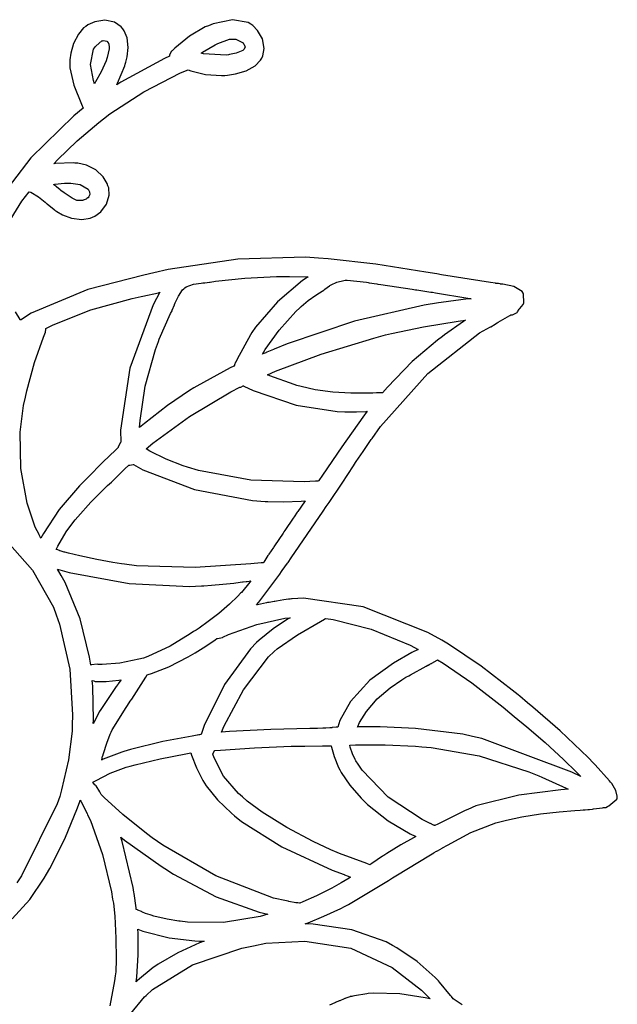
# Model space of a CAD drawing. Extents: x 1 to 6.12, y 0.26 to 5.08.
# Tile 5 of 5: x 4.47 to 6.12, y 2.35 to 5.08. Entities that reach past the tile are written whole.
import ezdxf

# ---------------------------------------------------------------- set-up
doc = ezdxf.new("R2010")
doc.units = 0
doc.layers.get('0').update_dxf_attribs({"linetype": 'CONTINUOUS'})

msp = doc.modelspace()

# ---------------------------------------------------------------- linework, layer by layer
at = {"color": 0}
for points in [[(4.38803, 4.43251), (4.47547, 4.57324), (4.49582, 4.59928), (4.50022, 4.59776), (4.52094, 4.5855), (4.5401, 4.57015), (4.54372, 4.567), (4.54551, 4.56549), (4.56456, 4.54986), (4.56668, 4.54829), (4.57167, 4.54476), (4.58778, 4.53554), (4.6129, 4.52604), (4.6409, 4.52294), (4.66385, 4.52669), (4.67085, 4.52951), (4.67708, 4.5319), (4.69407, 4.54394), (4.70975, 4.56494), (4.71664, 4.5899), (4.71556, 4.60992), (4.71354, 4.616), (4.71126, 4.62256), (4.70036, 4.64074), (4.68018, 4.65978), (4.65375, 4.67258), (4.62989, 4.67796), (4.62185, 4.6785), (4.6174, 4.67904), (4.56874, 4.67719), (4.56353, 4.67638), (4.57368, 4.68733), (4.62799, 4.74007), (4.68804, 4.79124), (4.70107, 4.80138), (4.71847, 4.81494), (4.81233, 4.87614), (4.91407, 4.92796), (4.93544, 4.93679), (4.94299, 4.93371), (4.98356, 4.92356), (5.02735, 4.92068), (5.03646, 4.92117), (5.04394, 4.92199), (5.06629, 4.92546), (5.09565, 4.93343), (5.12093, 4.94726), (5.13564, 4.96294), (5.13857, 4.96907), (5.1416, 4.97499), (5.14524, 4.99561), (5.14063, 5.02186), (5.12739, 5.04514), (5.11367, 5.05931), (5.10835, 5.06282), (5.10101, 5.06728), (5.05778, 5.07525), (5.00412, 5.06392), (4.99164, 5.05871), (4.98253, 5.05507), (4.93875, 5.03006), (4.89817, 4.99669), (4.89063, 4.98888), (4.88954, 4.98785), (4.88336, 4.97771), (4.88336, 4.97428), (4.87007, 4.96832), (4.74869, 4.90246), (4.73753, 4.89513), (4.73986, 4.89985), (4.75988, 4.94749), (4.76144, 4.95242), (4.76303, 4.95747), (4.76676, 4.97287), (4.76953, 4.99789), (4.76639, 5.02468), (4.75831, 5.04476), (4.75418, 5.05035), (4.74983, 5.05593), (4.73161, 5.06847), (4.70508, 5.07417), (4.67751, 5.06956), (4.65782, 5.06065), (4.65207, 5.05658), (4.64621, 5.05231), (4.63162, 5.03532), (4.61806, 5.0095), (4.61062, 4.98247), (4.60835, 4.96386), (4.60835, 4.95763), (4.60835, 4.94179), (4.61914, 4.8941), (4.63981, 4.84153), (4.64481, 4.83057), (4.61876, 4.80974), (4.5, 4.69282), (4.39789, 4.56022)], [(5.69243, 2.35038), (5.66818, 2.36729), (5.66351, 2.37326), (5.66064, 2.37668), (5.63043, 2.41308), (5.62706, 2.41699), (5.61822, 2.42638), (5.56858, 2.46989), (5.51221, 2.50819), (5.5, 2.51492), (5.48281, 2.52431), (5.38737, 2.55832), (5.28097, 2.57406), (5.25836, 2.57433), (5.26665, 2.57747), (5.31028, 2.59554), (5.35753, 2.61729), (5.36774, 2.62224), (5.3789, 2.62825), (5.48931, 2.69467), (5.5, 2.70139), (5.50933, 2.70742), (5.60493, 2.76574), (5.61458, 2.77115), (5.61507, 2.77143), (5.62213, 2.77513), (5.62294, 2.77533), (5.62424, 2.77615), (5.63747, 2.78396), (5.63857, 2.78472), (5.65207, 2.79254), (5.71701, 2.82704), (5.78564, 2.85374), (5.80106, 2.85764), (5.81511, 2.86128), (5.85775, 2.87044), (5.9095, 2.87875), (5.96143, 2.88433), (6.00439, 2.88781), (6.01878, 2.88889), (6.01953, 2.88917), (6.0275, 2.88992), (6.03022, 2.88992), (6.03331, 2.88992), (6.04031, 2.89094), (6.04269, 2.89094), (6.04531, 2.89094), (6.05231, 2.89176), (6.05311, 2.89204), (6.05572, 2.89231), (6.08122, 2.8954), (6.08333, 2.89615), (6.08854, 2.89615), (6.09006, 2.89615), (6.09451, 2.89882), (6.09478, 2.89931), (6.09814, 2.90061), (6.12082, 2.9196), (6.12185, 2.92219), (6.12185, 2.92763), (6.11794, 2.94374), (6.10678, 2.96235), (6.10314, 2.96599), (6.10314, 2.96599), (6.09999, 2.96989), (6.06065, 3.01443), (6.05626, 3.0191), (6.04139, 3.035), (5.96431, 3.10872), (5.88829, 3.17404), (5.87397, 3.18576), (5.85211, 3.20454), (5.84793, 3.20763), (5.83122, 3.22092), (5.74567, 3.28749), (5.65543, 3.34825), (5.63644, 3.35867), (5.59814, 3.38004), (5.41911, 3.45117), (5.25418, 3.47538), (5.22293, 3.47325), (5.22136, 3.47325), (5.21718, 3.4725), (5.21669, 3.47222), (5.21235, 3.47222), (5.19933, 3.47026), (5.17914, 3.46679), (5.17503, 3.46599), (5.17264, 3.46576), (5.15881, 3.46283), (5.15419, 3.46283), (5.15181, 3.46235), (5.12679, 3.45714), (5.12397, 3.4566), (5.13049, 3.46392), (5.18826, 3.5415), (5.19374, 3.54932), (5.19504, 3.55143), (5.20964, 3.572), (5.21149, 3.57433), (5.22032, 3.58708), (5.30806, 3.71571), (5.31668, 3.72846), (5.32471, 3.74018), (5.36079, 3.79335), (5.39214, 3.84125), (5.39789, 3.85037), (5.39968, 3.85325), (5.419, 3.88086), (5.42085, 3.88368), (5.42264, 3.88656), (5.44162, 3.91417), (5.44374, 3.91699), (5.4669, 3.95036), (5.5975, 4.09657), (5.7411, 4.20899), (5.77083, 4.22537), (5.77214, 4.22592), (5.78435, 4.23292), (5.78543, 4.23367), (5.78961, 4.23682), (5.79269, 4.23867), (5.82422, 4.25689), (5.8271, 4.25868), (5.83176, 4.25868), (5.84478, 4.26574), (5.84581, 4.26704), (5.84608, 4.26731), (5.85075, 4.27431), (5.85101, 4.27533), (5.85232, 4.27642), (5.86171, 4.28738), (5.86253, 4.2889), (5.86356, 4.29178), (5.86247, 4.31706), (5.86143, 4.31912), (5.85883, 4.32357), (5.83561, 4.33746), (5.80518, 4.34358), (5.79893, 4.34407), (5.79839, 4.34435), (5.79335, 4.34517), (5.79167, 4.34517), (5.7901, 4.34517), (5.78592, 4.34597), (5.78543, 4.34619), (5.7716, 4.34831), (5.63596, 4.3699), (5.62294, 4.37224), (5.59272, 4.37722), (5.45389, 4.39882), (5.32238, 4.41417), (5.29585, 4.41596), (5.25939, 4.41835), (5.0721, 4.41287), (4.87967, 4.38444), (4.8406, 4.37532), (4.81244, 4.36908), (4.65739, 4.32889), (4.50076, 4.26313), (4.4719, 4.24408), (4.47108, 4.24647), (4.45806, 4.26731)], [(4.42057, 3.64779), (4.50483, 3.55311), (4.56244, 3.45063), (4.56976, 3.42953), (4.56976, 3.42953), (4.57964, 3.403), (4.60781, 3.27929), (4.61507, 3.15246), (4.61458, 3.12429), (4.61431, 3.10764), (4.60439, 3.0281), (4.58513, 2.94488), (4.58018, 2.92638), (4.5734, 2.90636), (4.47424, 2.70736), (4.46149, 2.68782)], [(4.4484, 2.58838), (4.4975, 2.64214), (4.53668, 2.70063), (4.54372, 2.71181), (4.55311, 2.72797), (4.59462, 2.81), (4.62939, 2.89518), (4.63542, 2.91288), (4.63542, 2.91288), (4.63644, 2.91699), (4.63644, 2.91699), (4.63851, 2.91363), (4.65597, 2.87956), (4.65728, 2.87642), (4.66482, 2.86079), (4.69868, 2.766), (4.72314, 2.66288), (4.72601, 2.64307), (4.72831, 2.63146), (4.73199, 2.59581), (4.73551, 2.53526), (4.73611, 2.47547), (4.73486, 2.44151), (4.73335, 2.43056), (4.73178, 2.41704), (4.71858, 2.34814)], [(4.77626, 2.32617), (4.81429, 2.37224), (4.81874, 2.37642), (4.83697, 2.39307), (4.94683, 2.46078), (5.08382, 2.50765), (5.11561, 2.51389), (5.15039, 2.52061), (5.25754, 2.52669), (5.38488, 2.50689), (5.49968, 2.45383), (5.58074, 2.39133), (5.60417, 2.36703), (5.5906, 2.37017), (5.52029, 2.38058), (5.44786, 2.38265), (5.43332, 2.38163), (5.43332, 2.38163), (5.42914, 2.38135), (5.39475, 2.37537), (5.39165, 2.37429), (5.39057, 2.37429), (5.38775, 2.37354), (5.38747, 2.37326), (5.38693, 2.37326), (5.38579, 2.37326), (5.38542, 2.37326), (5.38542, 2.37326), (5.38385, 2.37326), (5.38336, 2.37326), (5.38226, 2.37304), (5.37082, 2.3686), (5.36979, 2.36806), (5.3686, 2.36806), (5.36507, 2.36654), (5.35678, 2.3629), (5.35417, 2.36182), (5.35308, 2.36133), (5.34272, 2.35688), (5.34169, 2.35661), (5.3406, 2.35585), (5.32601, 2.34983)]]:
    msp.add_lwpolyline(points, dxfattribs=at)
for points in [[(4.67914, 5.00142), (4.68044, 5.00325), (4.69635, 5.01654), (4.69792, 5.01704), (4.69997, 5.01758), (4.71094, 5.01574), (4.71149, 5.01492), (4.71149, 5.01492), (4.71403, 5.01129), (4.71457, 5.01074), (4.71457, 5.01025), (4.71533, 5.00868), (4.7156, 5.00868), (4.7161, 5.00738), (4.7169, 4.99881), (4.71669, 4.99724), (4.71642, 4.99463), (4.71143, 4.97092), (4.71039, 4.96804), (4.70828, 4.96153), (4.69476, 4.93083), (4.67914, 4.90326), (4.67606, 4.89828), (4.67318, 4.9069), (4.6651, 4.95101), (4.67367, 4.9936), (4.67914, 5.00142)], [(4.97081, 4.98264), (4.97472, 4.98551), (5.01014, 5.00613), (5.01357, 5.00765), (5.01747, 5.0095), (5.04969, 5.02115), (5.06044, 5.02115), (5.06743, 5.02115), (5.08724, 5.01079), (5.08854, 5.00868), (5.09006, 5.00667), (5.09244, 4.99881), (5.08957, 4.99311), (5.08854, 4.99203), (5.08594, 4.98996), (5.06808, 4.98292), (5.04969, 4.979), (5.04688, 4.97846), (5.04058, 4.97743), (4.97732, 4.98085), (4.97081, 4.98264)], [(4.66043, 4.58578), (4.6594, 4.58475), (4.6594, 4.58365), (4.6594, 4.58365), (4.6594, 4.58263), (4.6594, 4.58263), (4.6581, 4.58263), (4.65468, 4.58035), (4.65419, 4.57954), (4.6531, 4.57904), (4.64481, 4.57563), (4.64378, 4.57536), (4.63124, 4.57536), (4.62756, 4.57536), (4.61843, 4.57981), (4.61664, 4.58057), (4.61453, 4.58165), (4.59478, 4.59467), (4.59272, 4.59619), (4.5919, 4.59674), (4.58333, 4.60297), (4.58231, 4.60346), (4.58122, 4.60428), (4.57081, 4.61285), (4.56976, 4.61388), (4.56922, 4.61442), (4.56401, 4.6186), (4.56353, 4.61908), (4.56689, 4.6199), (4.59326, 4.62326), (4.60211, 4.62326), (4.61079, 4.62326), (4.63683, 4.61979), (4.65907, 4.60639), (4.66146, 4.6014), (4.66222, 4.59933), (4.66287, 4.59164), (4.66092, 4.58658), (4.66043, 4.58578)], [(5.11143, 4.20975), (5.10753, 4.20404), (5.07032, 4.13629), (5.06668, 4.12847), (5.0664, 4.12771), (5.06375, 4.12093), (5.06353, 4.12011), (5.06147, 4.11703), (5.05106, 4.11208), (4.9591, 4.06179), (4.95107, 4.05658), (4.93907, 4.04958), (4.87799, 4.00857), (4.81429, 3.95871), (4.80106, 3.94721), (4.80208, 3.96653), (4.81651, 4.06168), (4.84506, 4.1626), (4.85314, 4.18474), (4.85547, 4.19125), (4.88644, 4.26232), (4.89063, 4.27013), (4.89139, 4.27143), (4.89735, 4.28629), (4.89789, 4.28787), (4.89947, 4.29178), (4.90804, 4.31082), (4.91976, 4.32775), (4.9229, 4.33057), (4.92606, 4.33365), (4.92969, 4.33626), (4.94987, 4.34358), (4.97157, 4.34674), (4.97601, 4.34722), (4.98096, 4.34722), (4.99425, 4.34907), (4.99582, 4.34928), (5.01118, 4.35167), (5.09218, 4.36025), (5.17942, 4.36469), (5.19792, 4.3649), (5.21506, 4.3649), (5.26014, 4.36415), (5.26665, 4.36388), (5.25151, 4.35374), (5.18201, 4.29465), (5.12185, 4.2251), (5.11143, 4.20975)], [(5.1729, 4.1639), (5.17106, 4.16314), (5.15283, 4.15533), (5.15104, 4.15451), (5.15022, 4.15429), (5.14139, 4.15061), (5.14063, 4.15033), (5.14789, 4.1626), (5.18668, 4.21679), (5.23281, 4.26785), (5.24376, 4.27849), (5.24767, 4.28239), (5.26704, 4.29844), (5.28797, 4.31288), (5.29269, 4.31597), (5.29422, 4.31706), (5.3099, 4.32742), (5.31147, 4.32844), (5.31278, 4.32954), (5.32579, 4.33892), (5.3271, 4.33996), (5.33018, 4.34179), (5.34646, 4.34961), (5.36535, 4.35428), (5.36979, 4.35449), (5.375, 4.35476), (5.42811, 4.34933), (5.43332, 4.34825), (5.43539, 4.34776), (5.45725, 4.34435), (5.45936, 4.34407), (5.46793, 4.34304), (5.5549, 4.32975), (5.56353, 4.32844), (5.56743, 4.32796), (5.6065, 4.32172), (5.6104, 4.32118), (5.61897, 4.31967), (5.70833, 4.30507), (5.71772, 4.3035), (5.7099, 4.30274), (5.6346, 4.29308), (5.62706, 4.29199), (5.58772, 4.28575), (5.39492, 4.24126), (5.20882, 4.17904), (5.1729, 4.1639)], [(4.54167, 4.22119), (4.56168, 4.23161), (4.66596, 4.27251), (4.78022, 4.30404), (4.80524, 4.30974), (4.80963, 4.31082), (4.85314, 4.32015), (4.85732, 4.32118), (4.83882, 4.28629), (4.77419, 4.11117), (4.74815, 3.93967), (4.74897, 3.90657), (4.74789, 3.90582), (4.74192, 3.89361), (4.74164, 3.89204), (4.73514, 3.88579), (4.69943, 3.85113), (4.6575, 3.80925), (4.64789, 3.79932), (4.6346, 3.78608), (4.57824, 3.72017), (4.53489, 3.65424), (4.5281, 3.64094), (4.5281, 3.64094), (4.52729, 3.64204), (4.52707, 3.64204), (4.52681, 3.64285), (4.52317, 3.65061), (4.52289, 3.65136), (4.51253, 3.67182), (4.49035, 3.73763), (4.47287, 3.8341), (4.47103, 3.93425), (4.47965, 4.00782), (4.4854, 4.03157), (4.48904, 4.04878), (4.50988, 4.12706), (4.53489, 4.19754), (4.54064, 4.21078), (4.54085, 4.21158), (4.54167, 4.21881), (4.54167, 4.22119)], [(5.2354, 4.06392), (5.22835, 4.06625), (5.16069, 4.09044), (5.15419, 4.09304), (5.17708, 4.10325), (5.30322, 4.15022), (5.44868, 4.19461), (5.48122, 4.20344), (5.49735, 4.20736), (5.58578, 4.22575), (5.68201, 4.24149), (5.7021, 4.24408), (5.69689, 4.24072), (5.64399, 4.20378), (5.63857, 4.19933), (5.62424, 4.18892), (5.55453, 4.12944), (5.48643, 4.05897), (5.47293, 4.04308), (5.46951, 4.04308), (5.46186, 4.04308), (5.45936, 4.04308), (5.45568, 4.04308), (5.44581, 4.04226), (5.44476, 4.04199), (5.44347, 4.04199), (5.44054, 4.04199), (5.43956, 4.04199), (5.426, 4.04183), (5.38525, 4.0421), (5.3355, 4.04476), (5.28678, 4.0516), (5.24804, 4.06028), (5.2354, 4.06392)], [(4.81874, 3.88786), (4.83718, 3.90375), (4.93864, 3.97797), (5.05311, 4.04596), (5.07813, 4.05871), (5.08074, 4.05871), (5.08772, 4.06233), (5.08854, 4.06282), (5.08957, 4.06179), (5.11481, 4.05007), (5.23421, 4.00922), (5.34685, 3.99126), (5.36876, 3.991), (5.39063, 3.991), (5.4005, 3.991), (5.42681, 3.99181), (5.43024, 3.99203), (5.41797, 3.97592), (5.36003, 3.89426), (5.30675, 3.81521), (5.29688, 3.80035), (5.29585, 3.79932), (5.28749, 3.79932), (5.25569, 3.79699), (5.10846, 3.80143), (4.96376, 3.82872), (4.93332, 3.83783), (4.92182, 3.84174), (4.87408, 3.86014), (4.82889, 3.88217), (4.81874, 3.88786)], [(5.15728, 3.59517), (5.15597, 3.59337), (5.14399, 3.57508), (5.14268, 3.57324), (5.13747, 3.57324), (5.10883, 3.57042), (4.95426, 3.5599), (4.79194, 3.56446), (4.75939, 3.56912), (4.75131, 3.56993), (4.72661, 3.57374), (4.6824, 3.58187), (4.63525, 3.59196), (4.604, 3.59956), (4.59375, 3.60243), (4.59267, 3.60271), (4.58149, 3.60612), (4.58018, 3.60661), (4.57937, 3.60715), (4.57215, 3.60969), (4.56976, 3.60969), (4.57471, 3.61908), (4.5975, 3.65831), (4.61876, 3.68761), (4.62294, 3.692), (4.62967, 3.70063), (4.6665, 3.741), (4.70492, 3.77924), (4.71251, 3.78678), (4.72293, 3.79617), (4.72629, 3.79932), (4.75754, 3.82981), (4.76042, 3.83263), (4.77083, 3.84304), (4.77419, 3.84304), (4.78331, 3.84467), (4.7844, 3.84517), (4.80963, 3.83057), (4.95247, 3.77576), (5.1135, 3.74544), (5.14789, 3.74306), (5.15597, 3.74257), (5.19922, 3.74164), (5.24767, 3.74333), (5.25836, 3.74408), (5.25651, 3.74149), (5.23822, 3.71544), (5.23643, 3.71283), (5.22814, 3.70036), (5.22575, 3.697), (5.20231, 3.66238), (5.19997, 3.65869), (5.19764, 3.65533), (5.17421, 3.62044), (5.17188, 3.61703), (5.17079, 3.6155), (5.15858, 3.597), (5.15728, 3.59517)], [(4.94997, 3.38265), (4.94032, 3.37642), (4.88499, 3.34272), (4.82394, 3.31364), (4.81147, 3.30974), (4.79867, 3.30638), (4.74658, 3.29542), (4.69764, 3.29178), (4.68647, 3.29199), (4.68408, 3.29254), (4.66694, 3.29075), (4.66564, 3.28993), (4.66276, 3.31185), (4.63672, 3.41781), (4.595, 3.51861), (4.58436, 3.53788), (4.57394, 3.55556), (4.6065, 3.54622), (4.77171, 3.5159), (4.93853, 3.50792), (4.9719, 3.50971), (4.97885, 3.50971), (4.99972, 3.5109), (5.03136, 3.51378), (5.06164, 3.51719), (5.07943, 3.51942), (5.08539, 3.52013), (5.08697, 3.5204), (5.09517, 3.52115), (5.09793, 3.52115), (5.10835, 3.52328), (5.10596, 3.51964), (5.08251, 3.49126), (5.08018, 3.48888), (5.07264, 3.48107), (5.04926, 3.45828), (5.02029, 3.43317), (4.99056, 3.41043), (4.96565, 3.39268), (4.95731, 3.38683), (4.94997, 3.38265)], [(5.12397, 3.35243), (5.10753, 3.33501), (5.03603, 3.23633), (4.97965, 3.12299), (4.97081, 3.09825), (4.96951, 3.09825), (4.9661, 3.0975), (4.9656, 3.09722), (4.96431, 3.09722), (4.96089, 3.09646), (4.96039, 3.09619), (4.94635, 3.09386), (4.86507, 3.0785), (4.7755, 3.05686), (4.75726, 3.05138), (4.75151, 3.04958), (4.70053, 3.02957), (4.69586, 3.02746), (4.69607, 3.02849), (4.69868, 3.03814), (4.69894, 3.0389), (4.70101, 3.04568), (4.71039, 3.07449), (4.71978, 3.09956), (4.7219, 3.10449), (4.72499, 3.111), (4.76351, 3.17253), (4.76768, 3.1785), (4.77501, 3.18994), (4.77914, 3.19569), (4.81847, 3.25635), (4.82189, 3.26286), (4.82497, 3.26389), (4.8341, 3.2665), (4.88172, 3.28537), (4.93565, 3.31315), (4.94792, 3.32015), (4.95464, 3.32433), (4.98394, 3.34283), (5.0096, 3.36025), (5.0146, 3.36388), (5.01639, 3.36367), (5.03017, 3.36626), (5.03125, 3.36703), (5.04633, 3.37435), (5.12483, 3.40272), (5.20285, 3.41965), (5.21772, 3.42117), (5.21013, 3.41678), (5.17042, 3.39074), (5.13124, 3.35949), (5.12397, 3.35243)], [(5.34896, 3.11806), (5.34478, 3.11806), (5.33361, 3.11729), (5.33231, 3.11703), (5.32731, 3.11703), (5.31619, 3.116), (5.3125, 3.116), (5.30729, 3.116), (5.29318, 3.11518), (5.29167, 3.1149), (5.27186, 3.11469), (5.16407, 3.11208), (5.04997, 3.10633), (5.02707, 3.10449), (5.03461, 3.1225), (5.08826, 3.22146), (5.1575, 3.3131), (5.1729, 3.32742), (5.18121, 3.33501), (5.23763, 3.37381), (5.30078, 3.41049), (5.3125, 3.41699), (5.31353, 3.41808), (5.31401, 3.41808), (5.31565, 3.41889), (5.31565, 3.41911), (5.33621, 3.41629), (5.44125, 3.38932), (5.54893, 3.34517), (5.57086, 3.33365), (5.55354, 3.32493), (5.50304, 3.2959), (5.43799, 3.24854), (5.3839, 3.18983), (5.35439, 3.13699), (5.34896, 3.11806)], [(5.4031, 3.11806), (5.4031, 3.1186), (5.40392, 3.1199), (5.40419, 3.12011), (5.40944, 3.13108), (5.42876, 3.16211), (5.45828, 3.19661), (5.49408, 3.22694), (5.52642, 3.24957), (5.53749, 3.25663), (5.54585, 3.26074), (5.54997, 3.26313), (5.59347, 3.2876), (5.59793, 3.28993), (5.59842, 3.29021), (5.60363, 3.29281), (5.60417, 3.29308), (5.60439, 3.29335), (5.60807, 3.29492), (5.60835, 3.29514), (5.60938, 3.29568), (5.62343, 3.3035), (5.625, 3.30453), (5.64035, 3.29542), (5.71989, 3.24126), (5.80621, 3.17356), (5.82497, 3.15767), (5.83664, 3.14833), (5.87136, 3.11963), (5.9221, 3.0759), (5.97319, 3.02908), (6.00922, 2.99382), (6.02083, 2.98161), (5.99658, 2.99414), (5.7474, 3.08708), (5.7219, 3.09304), (5.69456, 3.09879), (5.56353, 3.11469), (5.46588, 3.11908), (5.43332, 3.11908), (5.4031, 3.11908), (5.4031, 3.11806)], [(4.67085, 3.2399), (4.67085, 3.24149), (4.67003, 3.24571), (4.66982, 3.24621), (4.66982, 3.24621), (4.66982, 3.24724), (4.66982, 3.24724), (4.67393, 3.24621), (4.67811, 3.24517), (4.70806, 3.24463), (4.74322, 3.24826), (4.75, 3.24929), (4.74918, 3.24826), (4.74138, 3.2379), (4.74061, 3.23682), (4.73617, 3.23085), (4.69347, 3.16754), (4.68956, 3.16075), (4.68799, 3.15815), (4.67421, 3.13135), (4.6729, 3.12847), (4.67367, 3.13786), (4.67188, 3.23058), (4.67085, 3.2399)], [(5.00315, 3.04411), (5.00364, 3.04492), (5.00808, 3.05274), (5.00836, 3.0535), (5.02419, 3.05507), (5.11887, 3.06131), (5.22026, 3.06549), (5.23958, 3.06597), (5.25782, 3.06597), (5.30647, 3.06679), (5.3125, 3.067), (5.33018, 3.067), (5.33122, 3.06287), (5.33903, 3.03722), (5.35101, 3.00683), (5.35417, 3.00032), (5.35807, 2.99278), (5.382, 2.95768), (5.41325, 2.92253), (5.42085, 2.91493), (5.43147, 2.90451), (5.48812, 2.85938), (5.54949, 2.82303), (5.5625, 2.817), (5.56299, 2.817), (5.56456, 2.81597), (5.56456, 2.81597), (5.55806, 2.81261), (5.523, 2.79308), (5.48432, 2.76938), (5.47601, 2.76389), (5.47239, 2.76183), (5.44299, 2.74175), (5.44065, 2.7399), (5.4375, 2.73785), (5.42888, 2.741), (5.35389, 2.76938), (5.3469, 2.77225), (5.33008, 2.77892), (5.28082, 2.80192), (5.20833, 2.8406), (5.13971, 2.88346), (5.09799, 2.9139), (5.08539, 2.92535), (5.07394, 2.93528), (5.03331, 2.98318), (5.00726, 3.03321), (5.00315, 3.04411)], [(5.39899, 3.02533), (5.39686, 3.02924), (5.38943, 3.04449), (5.38357, 3.06342), (5.38226, 3.06913), (5.39817, 3.06939), (5.47982, 3.06928), (5.56407, 3.06549), (5.58128, 3.06392), (5.60704, 3.06233), (5.73969, 3.03901), (5.87706, 2.99539), (5.90522, 2.98367), (5.91303, 2.98031), (5.98019, 2.95008), (5.98643, 2.94721), (5.96533, 2.94542), (5.84972, 2.93083), (5.73096, 2.90061), (5.70833, 2.89094), (5.70128, 2.88786), (5.62576, 2.85064), (5.61774, 2.84619), (5.61774, 2.84619), (5.61664, 2.84619), (5.61664, 2.84619), (5.61561, 2.84722), (5.61458, 2.84722), (5.6135, 2.8475), (5.60519, 2.85194), (5.60417, 2.85243), (5.58225, 2.86313), (5.48822, 2.92524), (5.41613, 2.99929), (5.40522, 3.01594), (5.39899, 3.02533)], [(5.24376, 2.63163), (5.24294, 2.63189), (5.23807, 2.63265), (5.23643, 2.63265), (5.23643, 2.63265), (5.2354, 2.63265), (5.2354, 2.63265), (5.23329, 2.63292), (5.21354, 2.63656), (5.21149, 2.63683), (5.20731, 2.63786), (5.17106, 2.64594), (5.01156, 2.70703), (4.86507, 2.79254), (4.83539, 2.81282), (4.82004, 2.82433), (4.75493, 2.87668), (4.70335, 2.92378), (4.69476, 2.93261), (4.69168, 2.93782), (4.6906, 2.9394), (4.68044, 2.95611), (4.67914, 2.95763), (4.67811, 2.95763), (4.67785, 2.9579), (4.67264, 2.96496), (4.67188, 2.96599), (4.68044, 2.97119), (4.71989, 2.99154), (4.76406, 3.00765), (4.77501, 3.01074), (4.78825, 3.01443), (4.85801, 3.03054), (4.92888, 3.0446), (4.94271, 3.04719), (4.94476, 3.04069), (4.95796, 3.00597), (4.97575, 2.97065), (4.98019, 2.96386), (4.9854, 2.95606), (5.01639, 2.91781), (5.05464, 2.88058), (5.06353, 2.87326), (5.08279, 2.85764), (5.19439, 2.78733), (5.33356, 2.72331), (5.36664, 2.71078), (5.36768, 2.71029), (5.3781, 2.70611), (5.37918, 2.70557), (5.37967, 2.70535), (5.38385, 2.70372), (5.38439, 2.70344), (5.38069, 2.70111), (5.35846, 2.68761), (5.33251, 2.67301), (5.3271, 2.67014), (5.32135, 2.66732), (5.28965, 2.65207), (5.25233, 2.63525), (5.24376, 2.63163)], [(4.91351, 2.5816), (4.90961, 2.58214), (4.87733, 2.58718), (4.83985, 2.59592), (4.83333, 2.59825), (4.82992, 2.59933), (4.81754, 2.60335), (4.80881, 2.60688), (4.80729, 2.60764), (4.80647, 2.60818), (4.79611, 2.61236), (4.79482, 2.61285), (4.79167, 2.61388), (4.79113, 2.61888), (4.78592, 2.65869), (4.78543, 2.66178), (4.78331, 2.67535), (4.75288, 2.80192), (4.74897, 2.81392), (4.75885, 2.80583), (4.86014, 2.73394), (4.87082, 2.72743), (4.89426, 2.71208), (5.01221, 2.64958), (5.13124, 2.60688), (5.15522, 2.6014), (5.13439, 2.59517), (5.03282, 2.57785), (4.93332, 2.57878), (4.91351, 2.5816)], [(4.79585, 2.55974), (4.8099, 2.55404), (4.88238, 2.53603), (4.9534, 2.52746), (4.96669, 2.52636), (4.96978, 2.52636), (4.97678, 2.52636), (4.97917, 2.52636), (4.96664, 2.52171), (4.90701, 2.49463), (4.8526, 2.46338), (4.84272, 2.4566), (4.838, 2.4535), (4.79557, 2.41781), (4.79167, 2.4139), (4.79297, 2.42692), (4.79682, 2.48921), (4.7966, 2.54829), (4.79585, 2.55974)]]:
    msp.add_lwpolyline(points, close=True, dxfattribs=at)

doc.saveas('drawing.dxf')
